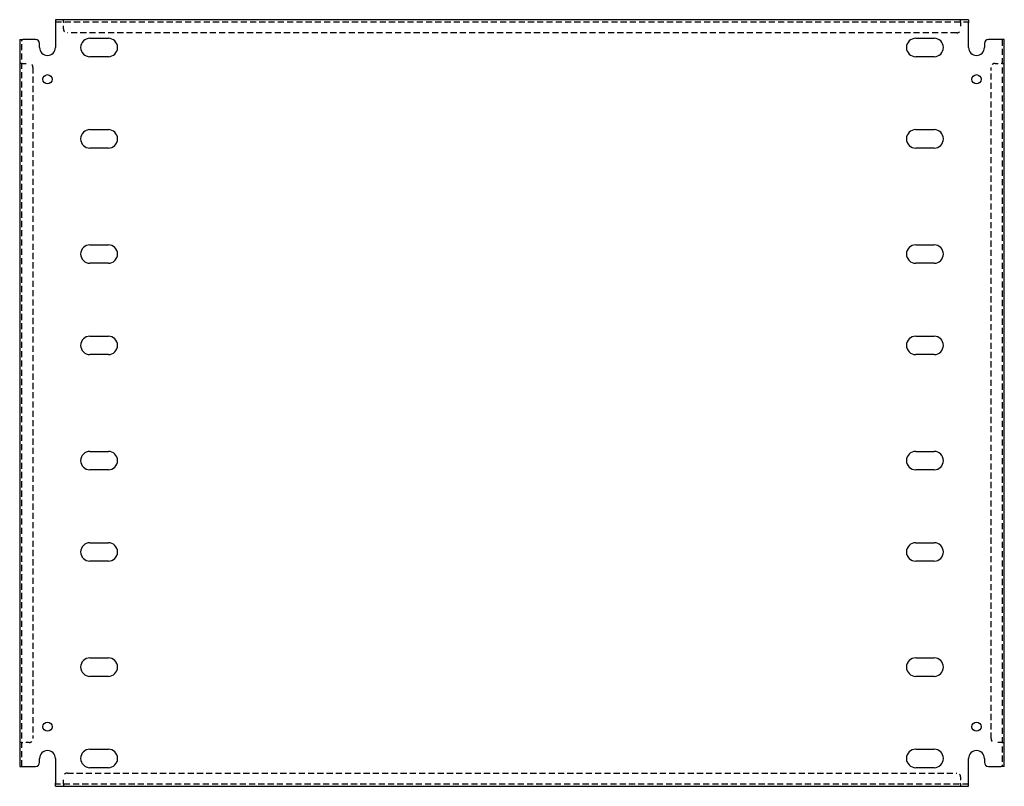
# Model space of a CAD drawing. Header units: inches. Extents: x 27.5 to 58.5, y 11 to 35.1.
import ezdxf

# ---------------------------------------------------------------- set-up
doc = ezdxf.new("R2010")
doc.units = ezdxf.units.IN
doc.header["$MEASUREMENT"] = 0
doc.linetypes.add('DASHED_SPACE', pattern=[0.2067, 0.1654, -0.0413])
doc.layers.add('Hidden Edges(ANSI)', color=7, linetype='DASHED_SPACE', lineweight=25)
doc.layers.add('Visible Edges(ANSI)', color=7, linetype='Continuous', lineweight=25)

msp = doc.modelspace()

# ---------------------------------------------------------------- linework, layer by layer
at = {"layer": 'Hidden Edges(ANSI)', "ltscale": 0.129419}
for p, q in [((28.863, 35.024), (28.863, 35.092)), ((28.864, 35.024), (28.864, 35.092)), ((57.114, 35.024), (57.114, 35.092)), ((57.114, 35.024), (57.114, 35.092)), ((27.557, 33.717), (27.489, 33.717)), ((27.557, 33.717), (27.489, 33.717)), ((58.421, 33.717), (58.489, 33.717)), ((58.421, 33.717), (58.489, 33.717)), ((27.557, 12.342), (27.489, 12.342)), ((27.557, 12.341), (27.489, 12.341)), ((58.421, 12.342), (58.489, 12.342)), ((58.421, 12.341), (58.489, 12.341)), ((28.863, 11.035), (28.863, 10.967)), ((28.864, 11.035), (28.864, 10.967)), ((57.114, 11.035), (57.114, 10.967)), ((57.114, 11.035), (57.114, 10.967))]:
    msp.add_line(p, q, dxfattribs=at)
at = {"layer": 'Hidden Edges(ANSI)', "ltscale": 1.159087}
for p, q in [((28.614, 35.024), (57.364, 35.024)), ((57.364, 11.035), (28.614, 11.035))]:
    msp.add_line(p, q, dxfattribs=at)
at = {"layer": 'Hidden Edges(ANSI)', "ltscale": 0.092649}
for p, q in [((28.864, 35.024), (28.864, 34.993)), ((57.114, 35.024), (57.114, 34.993)), ((27.557, 33.717), (27.588, 33.717)), ((58.421, 33.717), (58.39, 33.717)), ((27.557, 12.342), (27.588, 12.342)), ((58.421, 12.342), (58.39, 12.342)), ((28.864, 11.035), (28.864, 11.066)), ((57.114, 11.035), (57.114, 11.066))]:
    msp.add_line(p, q, dxfattribs=at)
at = {"layer": 'Hidden Edges(ANSI)', "ltscale": 0.369411}
for p, q in [((28.864, 34.799), (28.864, 34.993)), ((57.114, 34.993), (57.114, 34.799)), ((27.588, 33.717), (27.782, 33.717)), ((58.196, 33.717), (58.39, 33.717)), ((27.782, 12.342), (27.588, 12.342)), ((58.39, 12.342), (58.196, 12.342)), ((28.864, 11.066), (28.864, 11.26)), ((57.114, 11.26), (57.114, 11.066))]:
    msp.add_line(p, q, dxfattribs=at)
at = {"layer": 'Hidden Edges(ANSI)', "ltscale": 1.164922}
for p, q in [((27.557, 11.592), (27.557, 34.467)), ((58.421, 34.467), (58.421, 11.592))]:
    msp.add_line(p, q, dxfattribs=at)
at = {"layer": 'Hidden Edges(ANSI)', "ltscale": 1.157795}
for p, q in [((56.989, 34.674), (28.989, 34.674)), ((28.989, 11.385), (56.989, 11.385))]:
    msp.add_line(p, q, dxfattribs=at)
at = {"layer": 'Hidden Edges(ANSI)', "ltscale": 1.161378}
for p, q in [((27.907, 33.592), (27.907, 12.467)), ((58.071, 12.467), (58.071, 33.592))]:
    msp.add_line(p, q, dxfattribs=at)
at = {"layer": 'Hidden Edges(ANSI)', "ltscale": 0.373886}
for centre, start, end in [((28.989, 34.799), 180, 270), ((56.989, 34.799), 270, 0), ((27.782, 33.592), 0, 90), ((58.196, 33.592), 90, 180), ((27.782, 12.467), 270, 0), ((58.196, 12.467), 180, 270), ((28.989, 11.26), 90, 180), ((56.989, 11.26), 0, 90)]:
    msp.add_arc(centre, 0.125, start, end, dxfattribs=at)
at = {"layer": 'Visible Edges(ANSI)'}
for p, q in [((57.364, 35.092), (28.614, 35.092)), ((28.614, 35.092), (28.614, 34.993)), ((57.364, 35.092), (57.364, 34.993)), ((28.614, 34.993), (28.614, 34.217)), ((57.364, 34.217), (57.364, 34.993)), ((27.489, 34.467), (27.588, 34.467)), ((27.489, 34.467), (27.489, 11.592)), ((27.989, 34.467), (27.588, 34.467)), ((29.698, 34.507), (30.28, 34.507)), ((55.698, 34.507), (56.28, 34.507)), ((58.39, 34.467), (57.989, 34.467)), ((58.489, 34.467), (58.39, 34.467)), ((58.489, 11.592), (58.489, 34.467)), ((28.114, 34.217), (28.114, 34.342)), ((57.864, 34.342), (57.864, 34.217)), ((30.28, 33.927), (29.698, 33.927)), ((56.28, 33.927), (55.698, 33.927)), ((29.698, 31.632), (30.28, 31.632)), ((55.698, 31.632), (56.28, 31.632)), ((30.28, 31.052), (29.698, 31.052)), ((56.28, 31.052), (55.698, 31.052)), ((29.698, 28.007), (30.28, 28.007)), ((55.698, 28.007), (56.28, 28.007)), ((30.28, 27.427), (29.698, 27.427)), ((56.28, 27.427), (55.698, 27.427)), ((29.698, 25.132), (30.28, 25.132)), ((55.698, 25.132), (56.28, 25.132)), ((30.28, 24.552), (29.698, 24.552)), ((56.28, 24.552), (55.698, 24.552)), ((29.698, 21.507), (30.28, 21.507)), ((55.698, 21.507), (56.28, 21.507)), ((30.28, 20.927), (29.698, 20.927)), ((56.28, 20.927), (55.698, 20.927)), ((29.698, 18.632), (30.28, 18.632)), ((55.698, 18.632), (56.28, 18.632)), ((30.28, 18.052), (29.698, 18.052)), ((56.28, 18.052), (55.698, 18.052)), ((29.698, 15.007), (30.28, 15.007)), ((55.698, 15.007), (56.28, 15.007)), ((30.28, 14.427), (29.698, 14.427)), ((56.28, 14.427), (55.698, 14.427)), ((29.698, 12.132), (30.28, 12.132)), ((55.698, 12.132), (56.28, 12.132)), ((28.114, 11.717), (28.114, 11.842)), ((28.614, 11.842), (28.614, 11.066)), ((57.364, 11.066), (57.364, 11.842)), ((57.864, 11.842), (57.864, 11.717)), ((27.489, 11.592), (27.588, 11.592)), ((27.588, 11.592), (27.989, 11.592)), ((30.28, 11.552), (29.698, 11.552)), ((56.28, 11.552), (55.698, 11.552)), ((57.989, 11.592), (58.39, 11.592)), ((58.489, 11.592), (58.39, 11.592)), ((28.614, 10.967), (28.614, 11.066)), ((28.614, 10.967), (57.364, 10.967)), ((57.364, 10.967), (57.364, 11.066))]:
    msp.add_line(p, q, dxfattribs=at)
for centre in [(28.364, 33.217), (57.614, 33.217), (28.364, 12.842), (57.614, 12.842)]:
    msp.add_circle(centre, 0.145, dxfattribs=at)
for centre, radius, start, end in [((27.989, 34.342), 0.125, 0, 90), ((29.698, 34.217), 0.29, 90, 270), ((30.28, 34.217), 0.29, 270, 90), ((55.698, 34.217), 0.29, 90, 270), ((56.28, 34.217), 0.29, 270, 90), ((57.989, 34.342), 0.125, 90, 180), ((28.364, 34.217), 0.25, 180, 0), ((57.614, 34.217), 0.25, 180, 0), ((29.698, 31.342), 0.29, 90, 270), ((30.28, 31.342), 0.29, 270, 90), ((55.698, 31.342), 0.29, 90, 270), ((56.28, 31.342), 0.29, 270, 90), ((29.698, 27.717), 0.29, 90, 270), ((30.28, 27.717), 0.29, 270, 90), ((55.698, 27.717), 0.29, 90, 270), ((56.28, 27.717), 0.29, 270, 90), ((29.698, 24.842), 0.29, 90, 270), ((30.28, 24.842), 0.29, 270, 90), ((55.698, 24.842), 0.29, 90, 270), ((56.28, 24.842), 0.29, 270, 90), ((29.698, 21.217), 0.29, 90, 270), ((30.28, 21.217), 0.29, 270, 90), ((55.698, 21.217), 0.29, 90, 270), ((56.28, 21.217), 0.29, 270, 90), ((29.698, 18.342), 0.29, 90, 270), ((30.28, 18.342), 0.29, 270, 90), ((55.698, 18.342), 0.29, 90, 270), ((56.28, 18.342), 0.29, 270, 90), ((29.698, 14.717), 0.29, 90, 270), ((30.28, 14.717), 0.29, 270, 90), ((55.698, 14.717), 0.29, 90, 270), ((56.28, 14.717), 0.29, 270, 90), ((28.364, 11.842), 0.25, 0, 180), ((29.698, 11.842), 0.29, 90, 270), ((30.28, 11.842), 0.29, 270, 90), ((55.698, 11.842), 0.29, 90, 270), ((56.28, 11.842), 0.29, 270, 90), ((57.614, 11.842), 0.25, 0, 180), ((27.989, 11.717), 0.125, 270, 0), ((57.989, 11.717), 0.125, 180, 270)]:
    msp.add_arc(centre, radius, start, end, dxfattribs=at)

doc.saveas('drawing.dxf')
